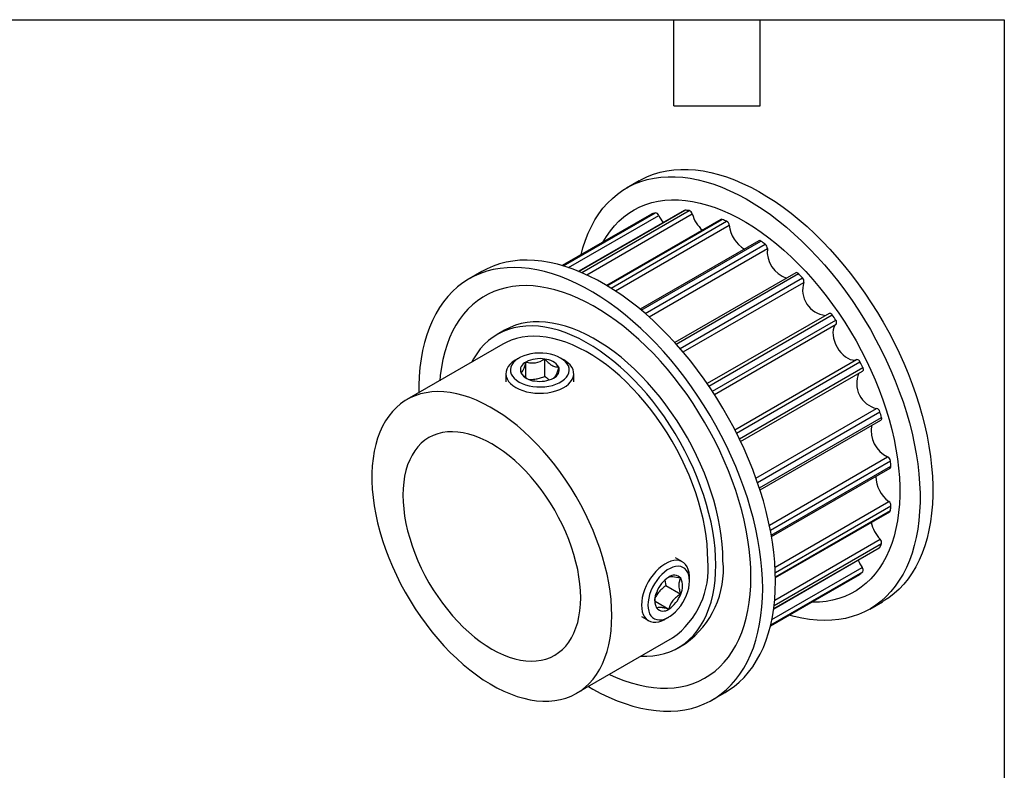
# Model space of a CAD drawing. Header units: millimetres. Extents: x 6 to 273, y 6 to 210.
# Tile 4 of 4: x 186 to 273, y 143 to 210. Entities that reach past the tile are written whole.
import ezdxf

# ---------------------------------------------------------------- set-up
doc = ezdxf.new("R2010")
doc.units = ezdxf.units.MM
doc.layers.add('TEXT', color=140, linetype='Continuous', lineweight=25)

msp = doc.modelspace()

# ---------------------------------------------------------------- linework, layer by layer
for p, q in [((240.7822182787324, 195.3064435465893), (239.650847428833, 194.6533170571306)), ((241.8738806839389, 192.3604211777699), (233.9795482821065, 187.8031200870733)), ((233.9822183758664, 187.8023391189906), (241.8922278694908, 192.3686904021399)), ((234.0777393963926, 187.774011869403), (242.2031107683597, 192.4646889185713)), ((244.7618668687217, 192.6857470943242), (235.4249494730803, 187.2956594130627)), ((235.4496831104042, 187.2855270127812), (244.8277529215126, 192.6993714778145)), ((235.6951201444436, 187.1823889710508), (245.1897837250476, 192.6635415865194)), ((236.1429527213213, 186.9821375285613), (245.4660376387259, 192.364239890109)), ((241.8738806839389, 192.3604211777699), (241.8922278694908, 192.3686904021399)), ((234.5205791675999, 187.6328928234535), (242.5012904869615, 192.240059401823)), ((247.9980353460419, 191.8790320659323), (237.8987266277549, 186.0488252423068)), ((237.9568339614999, 186.0139275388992), (248.1171916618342, 191.8793771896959)), ((238.2834586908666, 185.8129871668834), (248.5056985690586, 191.7141606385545)), ((238.6846397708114, 185.5550547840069), (248.7412004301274, 191.3605836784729)), ((251.3618465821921, 189.9952523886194), (240.8646799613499, 183.9353670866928)), ((240.9578473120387, 183.8577351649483), (251.5363742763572, 189.9645887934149)), ((241.3130889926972, 183.5551875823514), (251.9248811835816, 189.6812448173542)), ((241.6471376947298, 183.2611115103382), (252.1035819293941, 189.2974882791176)), ((226.8721573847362, 187.2763363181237), (225.7407865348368, 186.623209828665)), ((254.6240624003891, 187.1627845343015), (243.9287076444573, 180.9884876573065)), ((244.0525912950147, 180.8509631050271), (254.8522891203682, 187.0854959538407)), ((244.3979864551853, 180.4591975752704), (255.2143199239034, 186.7033339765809)), ((244.6567423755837, 180.1574495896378), (255.3240413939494, 186.3155502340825)), ((257.5623681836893, 183.5746565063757), (246.7954220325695, 177.3590307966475)), ((246.9405729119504, 177.1467979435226), (257.838962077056, 183.4383040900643)), ((247.2463774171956, 176.6889299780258), (258.149844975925, 182.9833678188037)), ((228.8695004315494, 182.0786969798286), (228.2331043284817, 181.7113133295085)), ((247.4282877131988, 176.409357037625), (258.1831098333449, 182.6179836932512)), ((228.7330636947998, 180.8452644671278), (220.2477823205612, 175.9468157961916)), ((230.1510371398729, 179.6229790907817), (229.868148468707, 179.4596178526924)), ((232.4381012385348, 178.0039562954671), (232.438101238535, 179.5276421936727)), ((234.1114785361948, 179.4596178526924), (233.828589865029, 179.6229790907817)), ((249.2382265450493, 173.2743988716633), (259.9930712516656, 179.4830385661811)), ((230.7650686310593, 177.8740954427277), (230.7650686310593, 179.2688511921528)), ((249.3893644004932, 172.9771113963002), (260.2928563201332, 179.2715633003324)), ((249.6329851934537, 172.4833319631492), (260.5314051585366, 178.7748558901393)), ((249.7442260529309, 172.2514675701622), (260.511184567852, 178.4671004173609)), ((228.9898135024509, 178.2352047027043), (228.9898135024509, 177.5303196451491)), ((234.9898135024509, 177.5303196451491), (234.9898135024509, 178.2352047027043)), ((251.0983950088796, 168.9999757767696), (261.7657824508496, 175.1581274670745)), ((251.2303232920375, 168.6250438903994), (262.0467430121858, 174.8692300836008)), ((251.3969087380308, 168.1300139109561), (262.1967010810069, 174.3646013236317)), ((251.4540782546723, 167.9539244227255), (262.1495121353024, 174.1282669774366)), ((252.2814846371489, 164.8414672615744), (262.7381086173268, 170.8779477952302)), ((252.369131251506, 164.4051583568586), (262.9810976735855, 170.5313161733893)), ((252.4535313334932, 163.9461939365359), (263.0322455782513, 170.053155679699)), ((252.4741849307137, 163.8266565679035), (262.9715255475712, 169.8866423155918)), ((252.7868957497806, 161.1284667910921), (262.8437873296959, 166.9341867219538)), ((252.80968137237, 160.6520825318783), (263.0322455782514, 166.5534432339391)), ((252.8203917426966, 160.2686861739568), (262.9810976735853, 166.1343368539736)), ((252.8215611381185, 160.2008852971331), (262.9212059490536, 166.0312861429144)), ((252.6644215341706, 157.4344753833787), (262.0019825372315, 162.8249346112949)), ((252.6680164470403, 157.4609822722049), (262.0467430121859, 162.8752058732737)), ((252.701427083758, 157.7251917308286), (262.196701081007, 163.2066967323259)), ((252.7519235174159, 158.2131515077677), (262.0756167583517, 163.5956050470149)), ((244.6001069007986, 161.5895475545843), (243.989674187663, 161.9419428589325)), ((252.5041388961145, 156.4819221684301), (260.4859464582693, 161.0897215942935)), ((245.2215491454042, 159.8894498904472), (245.2215491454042, 160.2160131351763)), ((252.3809788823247, 155.9281086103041), (260.2764988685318, 160.4860952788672)), ((252.3816395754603, 155.9308189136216), (260.2928563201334, 160.4978671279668)), ((252.4049010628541, 156.0278209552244), (260.5314051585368, 160.7191519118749)), ((260.2928563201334, 160.4978671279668), (260.2764988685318, 160.4860952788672)), ((243.0499954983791, 159.985735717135), (243.1242524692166, 159.4949994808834)), ((243.1242524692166, 159.4949994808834), (244.4437316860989, 158.7332803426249)), ((252.3808665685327, 155.9276481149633), (258.1681921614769, 159.2686000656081)), ((258.1751886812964, 159.273034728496), (258.1681921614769, 159.2686000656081)), ((242.1739209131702, 158.1118569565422), (243.3830715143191, 157.4138291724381)), ((261.1491001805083, 157.4132159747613), (262.2804710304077, 158.06634246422)), ((240.9899179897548, 156.7456496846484), (241.6003507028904, 156.3932543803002)), ((243.1005735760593, 156.5419775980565), (243.3833703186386, 156.7052857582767)), ((235.2465633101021, 149.9653499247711), (243.7318446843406, 154.8637985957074)), ((244.2318040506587, 153.9977497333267), (244.8682001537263, 154.3651333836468)), ((247.2390392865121, 149.3831087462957), (248.3704101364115, 150.0362352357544))]:
    msp.add_line(p, q)
at = {"flags": 128}
for points in [[(240.7822182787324, 195.3064435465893), (240.9734658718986, 195.4129884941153), (241.501821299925, 195.6696353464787), (242.0525565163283, 195.883923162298), (242.6244426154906, 196.0553737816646), (243.2162034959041, 196.1836046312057), (243.8265187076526, 196.2683295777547), (244.4540263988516, 196.3093595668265), (245.0973263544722, 196.3066030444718), (245.7549831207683, 196.2600661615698), (246.4255292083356, 196.1698527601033), (247.1074683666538, 196.0361641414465), (247.799278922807, 195.8592986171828), (248.4994171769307, 195.6396508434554), (249.2063208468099, 195.3777109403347), (249.9184125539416, 195.0740633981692), (250.6341033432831, 194.7293857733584), (251.3517962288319, 194.3444471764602), (252.069889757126, 193.9201065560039), (252.7867815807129, 193.4573107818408), (253.5008720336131, 192.9570925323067), (254.2105677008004, 192.4205679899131), (254.9142849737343, 191.8489343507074), (255.6104535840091, 191.2434671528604), (256.2975201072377, 190.6055174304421), (256.973951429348, 189.9365086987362), (257.6382381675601, 189.2379337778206), (258.2888980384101, 188.5113514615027), (258.924479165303, 187.7583830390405), (259.543563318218, 186.9807086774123), (260.144769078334, 186.1800636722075), (260.7267549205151, 185.358234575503), (261.2882222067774, 184.5170552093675), (261.8279180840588, 183.6584025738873), (262.3446382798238, 182.784192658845), (262.8372297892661, 181.8963761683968), (263.3045934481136, 180.9969341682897), (263.7456863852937, 180.0878736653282), (264.159524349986, 179.1712231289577), (264.5451839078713, 178.2490279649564), (264.9018045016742, 177.3233459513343), (265.2285903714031, 176.3962426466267), (265.5248123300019, 175.4697867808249), (265.7898093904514, 174.546045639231), (266.02299024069, 173.6270804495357), (266.2238345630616, 172.7149417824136), (266.3918941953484, 171.8116649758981), (266.5267941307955, 170.9192655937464), (266.628233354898, 170.0397349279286), (266.6959855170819, 169.1750355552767), (266.7298994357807, 168.3270969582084), (266.7298994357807, 167.4978112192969), (266.6959855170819, 166.6890287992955), (266.6282333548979, 165.9025544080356), (266.5267941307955, 165.1401429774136), (266.3918941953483, 164.4034957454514), (266.2238345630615, 163.6942564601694), (266.0229902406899, 163.0140077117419), (265.7898093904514, 162.3642674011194), (265.5248123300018, 161.7464853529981), (265.228590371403, 161.1620400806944), (264.9018045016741, 160.6122357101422), (264.5451839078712, 160.0982990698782), (264.1595243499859, 159.6213769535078), (263.7456863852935, 159.1825335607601), (263.3045934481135, 158.7827481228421), (262.837229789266, 158.4229127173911), (262.3446382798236, 158.1038302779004), (262.2804710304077, 158.06634246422)], [(235.6402786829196, 188.7614436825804), (235.8038342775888, 189.3692476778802), (236.0209074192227, 190.0344277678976), (236.2700658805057, 190.6683657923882), (236.5507536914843, 191.2696471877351), (236.8623445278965, 191.8369302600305), (237.2041431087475, 192.3689491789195), (237.5753867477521, 192.8645168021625), (237.9752470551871, 193.3225273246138), (238.402831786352, 193.7419587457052), (238.8571868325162, 194.121875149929), (239.3372983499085, 194.4614287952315), (239.8420950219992, 194.7598620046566), (240.3704504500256, 195.01650885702), (240.9211856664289, 195.2307966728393), (241.4930717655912, 195.4022472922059), (242.0848326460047, 195.530478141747), (242.6951478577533, 195.615203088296), (243.3226555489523, 195.6562330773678), (243.9659555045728, 195.6534765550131), (244.6236122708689, 195.6069396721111), (245.2941583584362, 195.5167262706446), (245.9760975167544, 195.3830376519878), (246.6679080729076, 195.2061721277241), (247.3680463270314, 194.9865243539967), (248.0749499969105, 194.724584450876), (248.7870417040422, 194.4209369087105), (249.5027324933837, 194.0762592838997), (250.2204253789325, 193.6913206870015), (250.9385189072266, 193.2669800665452), (251.6554107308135, 192.8041842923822), (252.3695011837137, 192.3039660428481), (253.0791968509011, 191.7674415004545), (253.7829141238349, 191.1958078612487), (254.4790827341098, 190.5903406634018), (255.1661492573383, 189.9523909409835), (255.8425805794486, 189.2833822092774), (256.5068673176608, 188.5848072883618), (257.1575271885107, 187.858224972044), (257.7931083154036, 187.1052565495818), (258.4121924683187, 186.3275821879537), (259.0133982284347, 185.5269371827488), (259.5953840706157, 184.7051080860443), (260.156851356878, 183.8639287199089), (260.6965472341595, 183.0052760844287), (261.2132674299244, 182.1310661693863), (261.7058589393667, 181.2432496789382), (262.1732225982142, 180.343807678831), (262.6143155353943, 179.4347471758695), (263.0281535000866, 178.518096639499), (263.4138130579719, 177.5959014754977), (263.7704336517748, 176.6702194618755), (264.0972195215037, 175.7431161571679), (264.3934414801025, 174.8166602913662), (264.658438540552, 173.8929191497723), (264.8916193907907, 172.973953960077), (265.0924637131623, 172.0618152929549), (265.260523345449, 171.1585384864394), (265.3954232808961, 170.2661391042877), (265.4968625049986, 169.3866084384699), (265.5646146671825, 168.5219090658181), (265.5985285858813, 167.6739704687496), (265.5985285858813, 166.8446847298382), (265.5646146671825, 166.0359023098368), (265.4968625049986, 165.2494279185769), (265.3954232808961, 164.4870164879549), (265.2605233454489, 163.7503692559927), (265.0924637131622, 163.0411299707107), (264.8916193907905, 162.3608812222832), (264.658438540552, 161.7111409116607), (264.3934414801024, 161.0933588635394), (264.0972195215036, 160.5089135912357), (263.7704336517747, 159.9591092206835), (263.4138130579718, 159.4451725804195), (263.0281535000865, 158.9682504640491), (262.6143155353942, 158.5294070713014), (262.1732225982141, 158.1296216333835), (261.7058589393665, 157.7697862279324), (261.2132674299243, 157.4507037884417), (260.6965472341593, 157.1730863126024), (260.1568513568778, 156.9375532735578), (259.5953840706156, 156.7446302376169), (259.0133982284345, 156.5947476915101), (258.4121924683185, 156.4882400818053), (257.7931083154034, 156.4253450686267), (257.1575271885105, 156.4062029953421), (256.5068673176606, 156.4308565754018), (255.8425805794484, 156.4992507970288), (255.1661492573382, 156.6112330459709), (254.4790827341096, 156.766553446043), (254.0417092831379, 156.8864322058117)], [(237.5954200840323, 189.8901227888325), (237.8858063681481, 190.3800858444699), (238.2244207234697, 190.8683681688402), (238.5919033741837, 191.3198111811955), (238.9873550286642, 191.7333101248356), (239.4098079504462, 192.1078530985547), (239.858228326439, 192.4425235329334), (240.3315187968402, 192.7365024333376), (240.8285211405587, 192.9890703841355), (241.3480191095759, 193.1996093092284), (241.8887414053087, 193.3676039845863), (242.4493647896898, 193.4926432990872), (243.0285173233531, 193.5744212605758), (243.6247817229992, 193.6127377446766), (244.2366988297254, 193.6074989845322), (244.8627711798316, 193.5587178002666), (245.5014666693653, 193.466513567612), (246.1512223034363, 193.3311119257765), (246.8104480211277, 193.1528442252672), (247.4775305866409, 192.9321467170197), (248.1508375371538, 192.6695594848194), (248.8287211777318, 192.3657251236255), (249.5095226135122, 192.021387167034), (250.1915758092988, 191.6373882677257), (250.8732116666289, 191.2146681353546), (251.5527621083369, 190.7542612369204), (252.2285641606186, 190.2572942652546), (252.898964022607, 189.7249833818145), (253.5623211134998, 189.1586312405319), (254.2170120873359, 188.5596238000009), (254.8614348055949, 187.9294269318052), (255.4940122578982, 187.2695828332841), (256.1131964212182, 186.581706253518), (256.7174720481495, 185.8674805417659), (257.3053603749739, 185.1286535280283), (257.875422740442, 184.3670332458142), (258.4262641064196, 183.58448350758), (258.9565364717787, 182.7829193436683), (259.4649421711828, 181.9643023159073), (259.9502370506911, 181.1306357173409), (260.4112335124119, 180.2839596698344), (260.8468034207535, 179.426346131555), (261.2558808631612, 178.5598938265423), (261.6374647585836, 177.6867231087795), (261.990621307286, 176.8089707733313), (262.3144862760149, 175.9287848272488), (262.6082671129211, 175.0483192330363), (262.8712448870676, 174.1697286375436), (263.1027760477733, 173.2951630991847), (263.3022939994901, 172.4267628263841), (263.4693104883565, 171.5666529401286), (263.6034167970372, 170.7169382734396), (263.7042847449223, 169.8796982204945), (263.7716674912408, 169.0569816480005), (263.805400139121, 168.2508018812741), (263.805400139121, 167.4631317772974), (263.7716674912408, 166.6958988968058), (263.7042847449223, 165.9509807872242), (263.6034167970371, 165.2302003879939), (263.4693104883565, 164.5353215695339), (263.3022939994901, 163.8680448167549), (263.1027760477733, 163.2300030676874), (262.8712448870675, 162.6227577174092), (262.6082671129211, 162.0477947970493), (262.3144862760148, 161.5065213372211), (261.9906213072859, 161.000261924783), (261.6374647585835, 160.5302554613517), (261.2558808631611, 160.097652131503), (260.8468034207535, 159.703510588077), (260.4112335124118, 159.3487953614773), (259.950237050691, 159.0343744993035), (259.4649421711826, 158.7610174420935), (258.9565364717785, 158.529393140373), (258.4262641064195, 158.3400684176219), (257.8754227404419, 158.1935065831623), (257.3053603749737, 158.0900662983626), (256.7174720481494, 158.0300006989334), (256.113196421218, 158.0134567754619), (255.9970559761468, 158.0152298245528)], [(244.7618668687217, 192.6857470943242), (244.7911384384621, 192.6970516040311), (244.8277529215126, 192.6993714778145)], [(252.8240795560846, 159.8798985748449), (252.8071178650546, 160.7187447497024), (252.7562706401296, 161.5753026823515), (252.6716513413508, 162.4476610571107), (252.5534487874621, 163.3338733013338), (252.4019267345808, 164.2319619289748), (252.2174232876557, 165.1399229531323), (252.0003501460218, 166.0557303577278), (251.7511916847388, 166.9773406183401), (251.4705038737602, 167.9026972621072), (251.1589130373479, 168.8297354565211), (250.817114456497, 169.7563866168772), (250.4458708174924, 170.6805830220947), (250.0460105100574, 171.600262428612), (249.6184257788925, 172.5133726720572), (249.1640707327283, 173.4178762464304), (248.6839592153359, 174.3117548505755), (248.1791625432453, 175.1930138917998), (247.6508071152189, 176.0596869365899), (247.1000718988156, 176.909840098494), (246.5281857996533, 177.7415763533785), (245.9364249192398, 178.5530397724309), (245.3261097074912, 179.3424196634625), (244.6986020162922, 180.107954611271), (244.0553020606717, 180.8479364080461), (243.3976452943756, 181.5607138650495), (242.7270992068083, 182.2446964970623), (242.0451600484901, 182.8983580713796), (241.3533494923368, 183.5202400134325), (240.6532112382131, 184.1089546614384), (239.946307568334, 184.6631883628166), (239.2342158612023, 185.1817044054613), (238.5185250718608, 185.6633457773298), (237.800832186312, 186.1070377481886), (237.0827386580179, 186.5117902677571), (236.365846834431, 186.8767001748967), (235.6517563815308, 187.2009532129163), (234.9420607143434, 187.483825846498), (234.2383434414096, 187.7246868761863), (233.5421748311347, 187.9229988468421), (232.8551083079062, 188.0783192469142), (232.1786769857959, 188.1903014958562), (231.5143902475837, 188.2586957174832), (230.8637303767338, 188.2833492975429), (230.2281492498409, 188.2642072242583), (229.6090650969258, 188.2013122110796), (229.0078593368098, 188.0948046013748), (228.4258734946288, 187.9449220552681), (227.8644062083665, 187.7519990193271), (227.3247103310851, 187.5164659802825), (226.8721573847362, 187.2763363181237)], [(251.6927087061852, 159.2267720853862), (251.6757470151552, 160.0656182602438), (251.6248997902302, 160.9221761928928), (251.5402804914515, 161.794534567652), (251.4220779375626, 162.6807468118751), (251.2705558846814, 163.5788354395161), (251.0860524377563, 164.4867964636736), (250.8689792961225, 165.4026038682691), (250.6198208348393, 166.3242141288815), (250.3391330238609, 167.2495707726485), (250.0275421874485, 168.1766089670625), (249.6857436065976, 169.1032601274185), (249.314499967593, 170.0274565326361), (248.9146396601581, 170.9471359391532), (248.4870549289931, 171.8602461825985), (248.0326998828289, 172.7647497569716), (247.5525883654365, 173.6586283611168), (247.0477916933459, 174.5398874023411), (246.5194362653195, 175.4065604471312), (245.9687010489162, 176.2567136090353), (245.3968149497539, 177.0884498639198), (244.8050540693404, 177.8999132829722), (244.1947388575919, 178.6892931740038), (243.5672311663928, 179.4548281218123), (242.9239312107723, 180.1948099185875), (242.2662744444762, 180.9075873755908), (241.5957283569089, 181.5915700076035), (240.9137891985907, 182.2452315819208), (240.2219786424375, 182.8671135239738), (239.5218403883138, 183.4558281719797), (238.8149367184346, 184.0100618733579), (238.1028450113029, 184.5285779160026), (237.3871542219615, 185.0102192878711), (236.6694613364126, 185.4539112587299), (235.9513678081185, 185.8586637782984), (235.2344759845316, 186.223573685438), (234.5203855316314, 186.5478267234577), (233.8106898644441, 186.8306993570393), (233.1069725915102, 187.0715603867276), (232.4108039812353, 187.2698723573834), (231.7237374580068, 187.4251927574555), (231.0473061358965, 187.5371750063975), (230.3830193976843, 187.6055692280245), (229.7323595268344, 187.6302228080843), (229.0967783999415, 187.6110807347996), (228.4776942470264, 187.548185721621), (227.8764884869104, 187.4416781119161), (227.2945026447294, 187.2917955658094), (226.7330353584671, 187.0988725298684), (226.1933394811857, 186.8633394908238), (225.6766192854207, 186.5857220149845), (225.1840277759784, 186.2666395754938), (224.7166641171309, 185.9068041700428), (224.2755711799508, 185.5070187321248), (223.8617332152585, 185.0681753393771), (223.4760736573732, 184.5912532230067), (223.1194530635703, 184.0773165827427), (222.7926671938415, 183.5275122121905), (222.4964452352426, 182.9430669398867), (222.231448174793, 182.3252848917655), (221.9982673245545, 181.6755445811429), (221.7974230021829, 180.9952958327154), (221.6293633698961, 180.2860565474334), (221.494463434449, 179.5494093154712), (221.3930242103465, 178.7869978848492), (221.3252720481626, 178.0005234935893), (221.2913581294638, 177.1917410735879), (221.2884356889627, 176.5475721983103)], [(250.6574325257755, 160.2619360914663), (250.6405610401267, 161.0591049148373), (250.5899878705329, 161.8738023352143), (250.5058367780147, 162.7040346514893), (250.3883136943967, 163.5477701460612), (250.2377062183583, 164.4029440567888), (250.0543829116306, 165.2674636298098), (249.8387923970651, 166.1392132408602), (249.5914622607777, 167.0160595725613), (249.3129977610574, 167.8958568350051), (249.0040803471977, 168.7764520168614), (248.665465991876, 169.6556901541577), (248.297983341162, 170.5314196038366), (247.9025316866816, 171.4014973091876), (247.4800787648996, 172.2637940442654), (247.0316583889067, 173.116199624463), (246.5583679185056, 173.9566280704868), (246.0613655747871, 174.7830227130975), (245.5418676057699, 175.5933612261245), (245.001145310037, 176.3856605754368), (244.440521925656, 177.1579818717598), (243.8613693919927, 177.9084351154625), (243.2651049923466, 178.6351838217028), (242.6531878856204, 179.3364495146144), (242.0271155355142, 180.0105160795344), (241.3884200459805, 180.6557339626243), (240.7386644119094, 181.270524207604), (240.079438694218, 181.8533823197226), (239.4123561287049, 182.4028819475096), (238.7390491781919, 182.9176783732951), (238.061165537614, 183.3965118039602), (237.3803641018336, 183.8382104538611), (236.6983109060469, 184.2416934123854), (236.0166750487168, 184.6059732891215), (235.3371246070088, 184.9301586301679), (234.6613225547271, 185.213456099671), (233.9909226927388, 185.4551724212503), (233.3275656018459, 185.6547160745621), (232.6728746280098, 185.811598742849), (232.0284519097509, 185.9254365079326), (231.3958744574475, 185.9959507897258), (230.7766902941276, 186.0229690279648), (230.1724146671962, 186.0064251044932), (229.5845263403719, 185.946359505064), (229.0144639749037, 185.8429192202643), (228.4636226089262, 185.6963573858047), (227.933350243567, 185.5070326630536), (227.424944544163, 185.2754083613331), (226.9396496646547, 185.002051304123), (226.4786532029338, 184.6876304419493), (226.0430832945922, 184.3329152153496), (225.6340058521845, 183.9387736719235), (225.2524219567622, 183.5061703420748), (224.8992654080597, 183.0361638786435), (224.5754004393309, 182.5299044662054), (224.2816196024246, 181.9886310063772), (224.0186418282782, 181.4136680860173), (223.7871106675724, 180.806422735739), (223.5875927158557, 180.1683809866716), (223.4205762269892, 179.5011042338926), (223.2864699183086, 178.8062254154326), (223.1856019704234, 178.0854450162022), (223.1389856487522, 177.6158719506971)], [(248.1825587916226, 161.690650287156), (248.1656765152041, 162.413846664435), (248.1150800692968, 163.1543766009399), (248.0309204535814, 163.9100300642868), (247.9134488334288, 164.678551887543), (247.763015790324, 165.4576484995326), (247.5800702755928, 166.2449947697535), (247.3651582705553, 167.0382409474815), (247.1189211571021, 167.8350196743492), (246.8420938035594, 168.6329530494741), (246.535502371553, 169.4296597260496), (246.2000618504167, 170.2227620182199), (245.8367733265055, 171.0098929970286), (245.4467209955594, 171.7887035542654), (245.0310689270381, 172.5568694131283), (244.5910575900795, 173.3120980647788), (244.1280001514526, 174.0521356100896), (243.6432785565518, 174.7747734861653), (243.1383394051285, 175.4778550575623), (242.614689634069, 176.1592820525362), (242.0738920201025, 176.8170208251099), (241.5175605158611, 177.4491084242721), (240.9473554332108, 178.0536584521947), (240.3649784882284, 178.6288666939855), (239.7721677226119, 179.1730165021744), (239.1706923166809, 179.6844839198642), (238.5623473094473, 180.1617425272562), (237.9489482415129, 180.603367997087), (237.3323257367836, 181.0080423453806), (236.7143200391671, 181.3745578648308), (236.0967755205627, 181.7018207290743), (235.4815351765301, 181.9888542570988), (234.8704351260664, 182.2348018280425), (234.2652991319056, 182.4389294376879), (233.6679331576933, 182.6006278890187), (233.0801199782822, 182.7194146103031), (232.5036138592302, 182.7949350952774), (231.9401353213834, 182.8269639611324), (231.391366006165, 182.8154056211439), (230.8589436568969, 182.7602945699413), (230.3444572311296, 182.6617952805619), (229.8494421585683, 182.5202017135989), (229.3753757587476, 182.335936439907), (228.9236728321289, 182.1095493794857), (228.8695004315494, 182.0786969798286)], [(257.5623681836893, 183.5746565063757), (257.5686282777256, 183.5779806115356), (257.6020739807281, 183.5877635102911), (257.6398163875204, 183.5869130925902), (257.6803850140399, 183.5754624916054), (257.7221992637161, 183.5538578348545), (257.7636300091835, 183.5229408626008), (257.8030630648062, 183.4839161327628), (257.838962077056, 183.4383040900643)], [(247.5461626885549, 161.3232666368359), (247.5292804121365, 162.0464630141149), (247.4786839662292, 162.7869929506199), (247.3945243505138, 163.5426464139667), (247.2770527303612, 164.3111682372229), (247.1266196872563, 165.0902648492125), (246.9436741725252, 165.8776111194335), (246.7287621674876, 166.6708572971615), (246.4825250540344, 167.4676360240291), (246.2056977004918, 168.265569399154), (245.8991062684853, 169.0622760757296), (245.5636657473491, 169.8553783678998), (245.2003772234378, 170.6425093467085), (244.8103248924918, 171.4213199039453), (244.3946728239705, 172.1894857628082), (243.9546614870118, 172.9447144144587), (243.4916040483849, 173.6847519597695), (243.0068824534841, 174.4073898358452), (242.5019433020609, 175.1104714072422), (241.9782935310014, 175.7918984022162), (241.4374959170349, 176.4496371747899), (240.8811644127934, 177.081724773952), (240.3109593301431, 177.6862748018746), (239.7285823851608, 178.2614830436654), (239.1357716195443, 178.8056328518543), (238.5342962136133, 179.3171002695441), (237.9259512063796, 179.7943588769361), (237.3125521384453, 180.2359843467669), (236.6959296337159, 180.6406586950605), (236.0779239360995, 181.0071742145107), (235.4603794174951, 181.3344370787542), (234.8451390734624, 181.6214706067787), (234.2340390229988, 181.8674181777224), (233.6289030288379, 182.0715457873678), (233.0315370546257, 182.2332442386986), (232.4437238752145, 182.352030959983), (231.8672177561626, 182.4275514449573), (231.3037392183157, 182.4595803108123), (230.7549699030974, 182.4480219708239), (230.2225475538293, 182.3929109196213), (229.7080611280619, 182.2944116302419), (229.2130460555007, 182.1528180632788), (228.73897965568, 181.9685527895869), (228.2872767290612, 181.7421657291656), (227.8592853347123, 181.4743325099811), (227.4562827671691, 181.1658524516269), (227.0794717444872, 180.8176461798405), (226.7299768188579, 180.430752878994), (226.4088410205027, 180.0063271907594), (226.1170227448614, 179.5456357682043), (225.9489552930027, 179.2380328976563)], [(258.1831098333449, 182.6179836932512), (258.065090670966, 182.486433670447), (257.9766700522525, 182.3183420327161), (257.9201879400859, 182.1181571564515), (257.8971390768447, 181.8911767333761), (257.9081334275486, 181.6434075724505), (257.952880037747, 181.3814066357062), (258.030194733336, 181.1121075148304), (258.1380314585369, 180.8426369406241), (258.273536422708, 180.5801261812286), (258.4331236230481, 180.3315223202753), (258.612569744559, 180.103404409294), (258.8071259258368, 179.9018093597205), (259.0116434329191, 179.732072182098), (259.2207099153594, 179.5986848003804), (259.4287926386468, 179.505177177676), (259.630384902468, 179.4540238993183), (259.8201517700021, 179.4465786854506), (259.9930712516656, 179.4830385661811)], [(246.8390559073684, 161.7314706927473), (246.8220678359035, 162.4342152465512), (246.7711580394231, 163.1543227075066), (246.6864895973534, 163.8894863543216), (246.5683337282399, 164.6373512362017), (246.4170689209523, 165.3955217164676), (246.2331797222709, 166.1615691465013), (246.0172551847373, 166.9330396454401), (245.7699869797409, 167.7074619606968), (245.4921671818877, 168.4823553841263), (245.184685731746, 169.2552376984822), (244.8485275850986, 170.0236331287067), (244.4847695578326, 170.7850802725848), (244.0945768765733, 171.537139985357), (243.6791994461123, 172.277403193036), (243.2399678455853, 173.0034986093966), (242.7782890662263, 173.7131003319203), (242.2956420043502, 174.4039352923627), (241.7935727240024, 175.0737905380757), (241.2736895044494, 175.7205203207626), (240.7376576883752, 176.3420529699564), (240.187194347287, 176.936397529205), (239.6240627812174, 177.5016501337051), (239.0500668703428, 178.0360001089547), (238.4670452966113, 178.5377357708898), (237.87686565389, 179.0052499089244), (237.2814184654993, 179.4370449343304), (236.6826111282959, 179.831737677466), (236.0823618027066, 180.1880638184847), (235.4825932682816, 180.5048819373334), (234.8852267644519, 180.7811771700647), (234.2921758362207, 181.0160644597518), (233.7053402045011, 181.2087913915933), (233.1265996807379, 181.358740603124), (232.5578081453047, 181.4654317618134), (232.0007876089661, 181.5285231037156), (231.4573223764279, 181.5478125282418), (230.9291533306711, 181.5232382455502), (230.4179723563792, 181.4548789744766), (229.9254169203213, 181.342953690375), (229.4530648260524, 181.187820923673), (229.0024291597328, 180.9899776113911), (228.7330636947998, 180.8452644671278)], [(229.868148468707, 179.4596178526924), (229.801591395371, 179.4199369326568), (229.557122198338, 179.2486715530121), (229.3525977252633, 179.0607650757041), (229.1913762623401, 178.8593029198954), (229.0761050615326, 178.6475930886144), (229.0086768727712, 178.4291118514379), (228.9901988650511, 178.2074466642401), (229.0209744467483, 177.9862372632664), (229.1004982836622, 177.7691159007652), (229.2274645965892, 177.5596477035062), (229.3997886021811, 177.3612721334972), (229.6146407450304, 177.1772465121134), (229.8684931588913, 177.0105925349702)], [(230.1513358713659, 177.5004904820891), (230.4187988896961, 177.3658579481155), (230.7155269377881, 177.253503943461), (231.035992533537, 177.1655214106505), (231.3742260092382, 177.1035492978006), (231.7239267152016, 177.0687420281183), (232.0785803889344, 177.0617479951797), (232.4315805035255, 177.0826974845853), (232.7763513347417, 177.1312002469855), (233.1064704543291, 177.2063527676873), (233.4157883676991, 177.3067550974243), (233.6985430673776, 177.4305369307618), (233.949467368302, 177.5753924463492), (234.1638870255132, 177.738623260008), (234.3378078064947, 177.9171886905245), (234.4679898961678, 178.1077624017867), (234.5520082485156, 178.3067943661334), (234.588297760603, 178.5105769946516), (234.576182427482, 178.7153142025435), (234.5158879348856, 178.9171921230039), (234.4085374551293, 179.1124501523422), (234.2561307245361, 179.2974510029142), (234.0615067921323, 179.4687484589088), (233.8282911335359, 179.6231515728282), (233.5608281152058, 179.7577841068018), (233.2641000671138, 179.8701381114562), (232.9436344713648, 179.9581206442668), (232.6054009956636, 180.0200927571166), (232.2557002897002, 180.0549000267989), (231.9010466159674, 180.0618940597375), (231.5480465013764, 180.0409445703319), (231.2032756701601, 179.9924418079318), (230.8731565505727, 179.9172892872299), (230.5638386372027, 179.816886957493), (230.2810839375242, 179.6931051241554), (230.0301596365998, 179.5482496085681), (229.8157399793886, 179.3850187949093), (229.6418191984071, 179.2064533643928), (229.5116371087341, 179.0158796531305), (229.4276187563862, 178.8168476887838), (229.3913292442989, 178.6130650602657), (229.4034445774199, 178.4083278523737), (229.4637390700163, 178.2064499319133), (229.5710895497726, 178.0111919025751), (229.7234962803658, 177.8261910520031), (229.9181202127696, 177.6548935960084), (230.1513358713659, 177.5004904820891)], [(229.8684931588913, 177.0105925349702), (230.1571775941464, 176.8640466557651), (230.4759538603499, 176.740015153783), (230.8195876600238, 176.6405346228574), (231.1824365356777, 176.5672385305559), (231.5585425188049, 176.5213303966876), (231.9417299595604, 176.5035640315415), (232.3257069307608, 176.5142311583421), (232.7041685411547, 176.5531566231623), (233.0709004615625, 176.6197012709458), (233.4198809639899, 176.7127724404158), (233.7453797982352, 176.8308419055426), (234.042052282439, 176.9719709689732), (234.3050270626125, 177.1338422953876), (234.5299861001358, 177.3137979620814), (234.7132355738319, 177.5088831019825), (234.851766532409, 177.7158944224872), (234.9433043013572, 177.931432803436), (234.986345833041, 178.1519591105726), (234.9801843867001, 178.3738523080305), (234.9249211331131, 178.593468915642), (234.821463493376, 178.8072028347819), (234.6715102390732, 179.0115445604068), (234.4775235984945, 179.2031388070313), (234.2426888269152, 179.3788396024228), (234.1114785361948, 179.4596178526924)], [(260.5314051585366, 178.7748558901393), (260.5529576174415, 178.7209590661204), (260.567038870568, 178.6672942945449), (260.5731002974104, 178.6159524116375), (260.5709057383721, 178.5689337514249), (260.5605406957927, 178.5280702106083), (260.542409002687, 178.4949538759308), (260.5172170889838, 178.4708749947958), (260.511184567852, 178.4671004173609)], [(238.3537745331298, 156.833022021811), (238.3367864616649, 157.5357665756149), (238.2858766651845, 158.2558740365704), (238.2012082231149, 158.9910376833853), (238.0830523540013, 159.7389025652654), (237.9317875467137, 160.4970730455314), (237.7478983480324, 161.2631204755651), (237.5319738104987, 162.0345909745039), (237.2847056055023, 162.8090132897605), (237.0068858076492, 163.58390671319), (236.6994043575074, 164.3567890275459), (236.36324621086, 165.1251844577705), (235.999488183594, 165.8866316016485), (235.6092955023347, 166.6386913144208), (235.1939180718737, 167.3789545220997), (234.7546864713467, 168.1050499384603), (234.2930076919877, 168.8146516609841), (233.8103606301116, 169.5054866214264), (233.3082913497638, 170.1753418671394), (232.7884081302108, 170.8220716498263), (232.2523763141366, 171.4436042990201), (231.7019129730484, 172.0379488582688), (231.1387814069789, 172.6032014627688), (230.5647854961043, 173.1375514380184), (229.9817639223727, 173.6392870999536), (229.3915842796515, 174.1068012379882), (228.7961370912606, 174.5385962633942), (228.1973297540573, 174.9332890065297), (227.597080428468, 175.2896151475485), (226.997311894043, 175.6064332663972), (226.3999453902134, 175.8827284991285), (225.8068944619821, 176.1176157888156), (225.2200588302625, 176.310342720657), (224.6413183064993, 176.4602919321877), (224.0725267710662, 176.5669830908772), (223.5155062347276, 176.6300744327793), (222.9720410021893, 176.6493638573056), (222.4438719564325, 176.6247895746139), (221.9326909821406, 176.5564303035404), (221.4401355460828, 176.4445050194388), (220.9677834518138, 176.2893722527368), (220.5171477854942, 176.0915289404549), (220.0896720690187, 175.8516088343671), (219.6867256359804, 175.5703804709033), (219.3095992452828, 175.248744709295), (218.9595009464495, 174.8877318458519), (218.6375522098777, 174.4884983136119), (218.3447843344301, 174.0523229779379), (218.0821351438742, 173.5806030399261), (217.8504459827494, 173.0748495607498), (217.6504590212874, 172.5366826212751), (217.4828148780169, 171.9678261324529), (217.3480505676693, 171.3701023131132), (217.2465977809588, 170.7454258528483), (217.1787815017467, 170.0957977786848), (217.1448189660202, 169.423299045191), (217.1448189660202, 168.7300838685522), (217.1787815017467, 168.0183728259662), (217.2465977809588, 167.2904457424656), (217.3480505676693, 166.5486343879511), (217.4828148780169, 165.7953150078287), (217.6504590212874, 165.0329007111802), (217.8504459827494, 164.2638337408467), (218.0821351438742, 163.490577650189), (218.3447843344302, 162.7156094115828), (218.6375522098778, 161.9414114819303), (218.9595009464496, 161.1704638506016), (219.3095992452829, 160.4052360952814), (219.6867256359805, 159.6481794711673), (220.0896720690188, 158.9017190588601), (220.5171477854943, 158.1682459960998), (220.9677834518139, 157.4501098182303), (221.4401355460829, 156.7496109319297), (221.9326909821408, 156.0689932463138), (222.4438719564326, 155.410436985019), (222.9720410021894, 154.7760517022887), (223.5155062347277, 154.1678695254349), (224.0725267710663, 153.5878386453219), (224.6413183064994, 153.0378170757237), (225.2200588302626, 152.5195667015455), (225.8068944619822, 152.0347476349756), (226.3999453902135, 151.5849128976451), (226.9973118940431, 151.1715034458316), (227.5970804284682, 150.7958435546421), (228.1973297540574, 150.4591365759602), (228.7961370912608, 150.1624610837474), (229.3915842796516, 149.9067674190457), (229.9817639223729, 149.6928746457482), (230.5647854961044, 149.5214679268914), (231.138781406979, 149.3930963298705), (231.7019129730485, 149.3081710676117), (232.2523763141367, 149.2669641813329), (232.7884081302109, 149.2696076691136), (233.3082913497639, 149.3160930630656), (233.8103606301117, 149.4062714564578), (234.2930076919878, 149.5398539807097), (234.7546864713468, 149.7164127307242), (235.1939180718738, 149.935382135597), (235.6092955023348, 150.1960607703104), (235.999488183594, 150.4976136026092), (236.36324621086, 150.839074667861), (236.6994043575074, 151.2193501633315), (237.0068858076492, 151.6372219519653), (237.2847056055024, 152.0913514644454), (237.5319738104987, 152.5802839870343), (237.7478983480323, 153.1024533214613), (237.9317875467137, 153.656186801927), (238.0830523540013, 154.2397106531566), (238.2012082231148, 154.8511556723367), (238.2858766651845, 155.4885632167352), (238.3367864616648, 156.1498914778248), (238.3537745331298, 156.833022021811)], [(235.6048969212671, 158.4199152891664), (235.5880729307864, 159.0230831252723), (235.5376730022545, 159.6430926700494), (235.4539129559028, 160.2772889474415), (235.3371514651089, 160.9229562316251), (235.1878885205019, 161.5773296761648), (235.006763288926, 162.2376071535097), (234.7945513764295, 162.9009612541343), (234.5521615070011, 163.5645513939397), (234.2806316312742, 164.225535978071), (233.9811244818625, 164.8810845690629), (233.6549225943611, 165.5283900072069), (233.3034228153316, 166.1646804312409), (232.9281303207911, 166.787231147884), (232.5306521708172, 167.3933762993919), (232.1126904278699, 167.9805202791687), (231.6760348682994, 168.546148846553), (231.2225553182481, 169.0878398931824), (230.7541936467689, 169.6032738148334), (230.2729554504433, 170.0902434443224), (229.7809014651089, 170.5466635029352), (229.2801387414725, 170.9705795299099), (228.7728116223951, 171.3601762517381), (228.2610925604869, 171.7137853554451), (227.7471728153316, 172.0298926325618), (227.2332530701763, 172.3071444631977), (226.7215340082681, 172.5443536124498), (226.2142068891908, 172.7405043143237), (225.7134441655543, 172.8947566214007), (225.2213901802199, 173.0064500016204), (224.7401519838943, 173.0751061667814), (224.2717903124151, 173.100431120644), (223.8183107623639, 173.0823164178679), (223.3816552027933, 173.0208396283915), (222.963693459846, 172.9162640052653), (222.5662153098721, 172.7690373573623), (222.1909228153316, 172.5797901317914), (221.8394230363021, 172.3493327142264), (221.5132211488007, 172.0786519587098), (221.2137139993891, 171.7689069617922), (220.9421841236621, 171.4214240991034), (220.6997942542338, 171.037691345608), (220.4875823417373, 170.6193519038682), (220.3064571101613, 170.1681971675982), (220.1571941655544, 169.6861590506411), (220.0404326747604, 169.1753017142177), (219.9566726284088, 168.6378127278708), (219.9062726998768, 168.0759937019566), (219.8894487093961, 167.4922504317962), (219.9062726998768, 166.8890825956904), (219.9566726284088, 166.2690730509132), (220.0404326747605, 165.6348767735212), (220.1571941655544, 164.9892094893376), (220.3064571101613, 164.3348360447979), (220.4875823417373, 163.674558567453), (220.6997942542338, 163.0112044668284), (220.9421841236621, 162.347614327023), (221.2137139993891, 161.6866297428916), (221.5132211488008, 161.0310811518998), (221.8394230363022, 160.3837757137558), (222.1909228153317, 159.7474852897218), (222.5662153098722, 159.1249345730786), (222.9636934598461, 158.5187894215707), (223.3816552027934, 157.9316454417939), (223.818310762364, 157.3660168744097), (224.2717903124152, 156.8243258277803), (224.7401519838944, 156.3088919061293), (225.22139018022, 155.8219222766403), (225.7134441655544, 155.3655022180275), (226.2142068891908, 154.9415861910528), (226.7215340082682, 154.5519894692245), (227.2332530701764, 154.1983803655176), (227.7471728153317, 153.882273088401), (228.261092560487, 153.605021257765), (228.7728116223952, 153.3678121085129), (229.2801387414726, 153.1716614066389), (229.780901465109, 153.017409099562), (230.2729554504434, 152.9057157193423), (230.754193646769, 152.8370595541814), (231.2225553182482, 152.8117346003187), (231.6760348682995, 152.8298493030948), (232.11269042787, 152.8913260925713), (232.5306521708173, 152.9959017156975), (232.9281303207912, 153.1431283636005), (233.3034228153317, 153.3323755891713), (233.6549225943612, 153.5628330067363), (233.9811244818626, 153.833513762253), (234.2806316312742, 154.1432587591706), (234.5521615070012, 154.4907416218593), (234.7945513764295, 154.8744743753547), (235.006763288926, 155.2928138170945), (235.187888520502, 155.7439685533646), (235.3371514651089, 156.2260066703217), (235.4539129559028, 156.7368640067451), (235.5376730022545, 157.274352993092), (235.5880729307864, 157.8361720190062), (235.6048969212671, 158.4199152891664)], [(262.0467430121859, 162.8752058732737), (262.0264297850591, 162.844651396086), (262.0019825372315, 162.8249346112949)], [(240.9477362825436, 153.2565670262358), (241.437495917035, 153.2498126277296), (241.9782935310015, 153.2831597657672), (242.501943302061, 153.3599936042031), (243.0068824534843, 153.4800848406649), (243.4916040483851, 153.6430750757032), (243.9546614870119, 153.8484778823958), (244.3946728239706, 154.0956802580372), (244.8103248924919, 154.3839444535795), (245.200377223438, 154.7124101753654), (245.5636657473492, 155.0800971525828), (245.8991062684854, 155.485908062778), (246.2056977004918, 155.9286318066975), (246.4825250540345, 156.4069471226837), (246.7287621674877, 156.9194265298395), (246.9436741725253, 157.4645405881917), (247.1266196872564, 158.0406624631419), (247.2770527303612, 158.6460727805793), (247.3945243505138, 159.2789647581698), (247.4786839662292, 159.937449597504), (247.5292804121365, 160.619562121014), (247.5461626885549, 161.3232666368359)], [(245.2215491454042, 160.2160131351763), (245.2171906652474, 160.3704448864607), (245.1824302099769, 160.6616967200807), (245.1134800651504, 160.9255223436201), (245.0114723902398, 161.1575897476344), (244.8780821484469, 161.3540883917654), (244.7154996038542, 161.5117917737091), (244.5263943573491, 161.6281104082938), (244.3138715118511, 161.7011343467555), (244.0814206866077, 161.7296645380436), (243.832858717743, 161.7132325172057), (243.572266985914, 161.6521080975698), (243.3039244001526, 161.5472949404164), (243.0322371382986, 161.4005140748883), (242.7616662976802, 161.2141756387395), (242.4966546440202, 160.9913393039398), (242.2415536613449, 160.7356640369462), (242.0005521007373, 160.4513480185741), (241.7776072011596, 160.1430597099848), (241.5763797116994, 159.8158611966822), (241.4001737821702, 159.475125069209), (241.2518827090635, 159.1264462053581), (241.1339414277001, 158.7755499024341), (241.0482865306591, 158.42819786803), (240.996324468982, 158.0900936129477), (240.9789084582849, 157.7667887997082)], [(241.5445938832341, 157.7667887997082), (241.561717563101, 157.4875914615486), (241.6127696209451, 157.2333656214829), (241.696799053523, 157.0088470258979), (241.8122405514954, 156.8182180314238), (241.956943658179, 156.6650296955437), (242.1282128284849, 156.5521356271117), (242.322857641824, 156.4816388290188), (242.5372522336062, 156.4548525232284), (242.7674028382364, 156.4722756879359), (243.0090221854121, 156.5335837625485), (243.2576093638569, 156.6376346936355), (243.5085336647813, 156.7824902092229), (243.7571208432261, 156.9654519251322), (243.9987401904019, 157.183111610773), (244.2288907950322, 157.4314146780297), (244.4432853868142, 157.7057357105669), (244.6379302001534, 158.0009646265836), (244.8091993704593, 158.311601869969), (244.9539024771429, 158.6318608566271), (245.0693439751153, 158.9557757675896), (245.1533734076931, 159.2773126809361), (245.2044254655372, 159.5904819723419), (245.2215491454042, 159.8894498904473), (245.2044254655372, 160.1686472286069), (245.1533734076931, 160.4228730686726), (245.0693439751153, 160.6473916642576), (244.9539024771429, 160.8380206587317), (244.8091993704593, 160.9912089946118), (244.6379302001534, 161.1041030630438), (244.4432853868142, 161.1745998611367), (244.2288907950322, 161.201386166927), (243.9987401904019, 161.1839630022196), (243.7571208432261, 161.122654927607), (243.5085336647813, 161.0186039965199), (243.2576093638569, 160.8737484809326), (243.0090221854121, 160.6907867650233), (242.7674028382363, 160.4731270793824), (242.5372522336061, 160.2248240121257), (242.322857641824, 159.9505029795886), (242.1282128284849, 159.6552740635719), (241.956943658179, 159.3446368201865), (241.8122405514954, 159.0243778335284), (241.696799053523, 158.7004629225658), (241.6127696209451, 158.3789260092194), (241.561717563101, 158.0657567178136), (241.5445938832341, 157.7667887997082)], [(238.1377666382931, 151.6344060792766), (238.7390491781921, 151.3668663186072), (239.4123561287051, 151.1042790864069), (240.0794386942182, 150.8835815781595), (240.7386644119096, 150.7053138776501), (241.3884200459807, 150.5699122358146), (242.0271155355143, 150.47770800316), (242.6531878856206, 150.4289268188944), (243.2651049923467, 150.4236880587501), (243.8613693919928, 150.4620045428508), (244.4405219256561, 150.5437825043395), (245.0011453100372, 150.6688218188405), (245.54186760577, 150.8368164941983), (246.0613655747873, 151.0473554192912), (246.5583679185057, 151.2999233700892), (247.0316583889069, 151.5939022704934), (247.4800787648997, 151.9285727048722), (247.9025316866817, 152.3031156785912), (248.2979833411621, 152.7166146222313), (248.6654659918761, 153.1680576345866), (249.0040803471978, 153.6563399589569), (249.3129977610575, 154.1802666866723), (249.5914622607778, 154.7385556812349), (249.8387923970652, 155.3298407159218), (250.0543829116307, 155.9526748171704), (250.2377062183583, 156.6055338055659), (250.3883136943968, 157.2868200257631), (250.5058367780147, 157.9948662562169), (250.5899878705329, 158.7279397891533), (250.6405610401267, 159.4842466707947), (250.6574325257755, 160.2619360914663)], [(248.3704101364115, 150.0362352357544), (248.6839592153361, 150.2281234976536), (249.1640707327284, 150.5676771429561), (249.6184257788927, 150.9475935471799), (250.0460105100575, 151.3670249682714), (250.4458708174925, 151.8250354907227), (250.8171144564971, 152.3206031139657), (251.158913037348, 152.8526220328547), (251.4705038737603, 153.4199051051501), (251.7511916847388, 154.021186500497), (252.0003501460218, 154.6551245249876), (252.2174232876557, 155.3203046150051), (252.4019267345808, 156.0152424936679), (252.5534487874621, 156.7383874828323), (252.6716513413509, 157.4881259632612), (252.7562706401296, 158.2627849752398), (252.8071178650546, 159.0606359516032), (252.8240795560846, 159.8798985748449)], [(236.2872166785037, 150.5661063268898), (236.6694613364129, 150.3451051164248), (237.3871542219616, 149.9601665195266), (238.1028450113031, 149.6154888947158), (238.8149367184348, 149.3118413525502), (239.521840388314, 149.0499014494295), (240.2219786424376, 148.8302536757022), (240.9137891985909, 148.6533881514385), (241.5957283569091, 148.5196995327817), (242.2662744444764, 148.4294861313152), (242.9239312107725, 148.3829492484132), (243.567231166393, 148.3801927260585), (244.194738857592, 148.4212227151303), (244.8050540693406, 148.5059476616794), (245.3968149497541, 148.6341785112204), (245.9687010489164, 148.8056291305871), (246.5194362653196, 149.0199169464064), (247.0477916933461, 149.2765637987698), (247.5525883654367, 149.574997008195), (248.0326998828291, 149.9145506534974), (248.4870549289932, 150.2944670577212), (248.9146396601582, 150.7138984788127), (249.3144999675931, 151.171909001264), (249.6857436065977, 151.667476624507), (250.0275421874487, 152.199495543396), (250.339133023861, 152.7667786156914), (250.6198208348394, 153.3680600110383), (250.8689792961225, 154.0019980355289), (251.0860524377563, 154.6671781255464), (251.2705558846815, 155.3621160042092), (251.4220779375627, 156.0852609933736), (251.5402804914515, 156.8349994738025), (251.6248997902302, 157.6096584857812), (251.6757470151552, 158.4075094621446), (251.6927087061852, 159.2267720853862)], [(240.9789084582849, 157.7667887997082), (240.996324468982, 157.4635920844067), (241.0482865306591, 157.185481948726), (241.1339414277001, 156.9370249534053), (241.2518827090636, 156.7223007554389), (241.4001737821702, 156.5448351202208), (241.5763797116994, 156.4075420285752), (241.7776072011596, 156.3126758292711), (242.0005521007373, 156.2617942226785), (242.2415536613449, 156.2557326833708), (242.4966546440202, 156.294590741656), (242.7616662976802, 156.3777303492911), (243.0322371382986, 156.5037863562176), (243.1005735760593, 156.5419775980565)]]:
    msp.add_lwpolyline(points, dxfattribs=at)
for centre, radius, start, end in [((243.9631852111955, 186.2134569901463), 6.494286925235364, 105.7249058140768, 108.595755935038), ((242.1981506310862, 192.1478837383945), 0.3168440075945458, 16.91293059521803, 89.10300799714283), ((244.1149304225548, 183.649979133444), 9.077423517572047, 83.19968003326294, 85.49609946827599), ((245.0722321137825, 192.2779007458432), 0.4031590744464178, 12.36604688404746, 73.04765257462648), ((248.3385701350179, 193.1717783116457), 2.983883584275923, 195.7019585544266, 228.5485005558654), ((245.328899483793, 193.5448654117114), 3.114143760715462, 204.7710595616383, 218.501877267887), ((248.0579508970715, 191.7627173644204), 0.130839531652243, 63.07818621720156, 117.2537152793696), ((242.7607216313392, 178.7442363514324), 14.18533383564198, 66.10924069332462, 67.81451610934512), ((248.2886708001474, 191.3143909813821), 0.4548811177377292, 5.82837253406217, 61.50325937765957), ((251.4943062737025, 191.6375219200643), 2.76699956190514, 185.7441294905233, 239.3433903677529), ((251.4249021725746, 189.8421346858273), 0.1655929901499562, 47.68785961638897, 112.3824144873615), ((239.3808853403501, 172.8895756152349), 20.95977066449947, 53.23891323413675, 54.55341044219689), ((251.653984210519, 189.3216131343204), 0.450244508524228, 356.9285252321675, 53.0106648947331), ((254.619643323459, 189.0722642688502), 2.526121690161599, 174.884829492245, 250.956066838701), ((254.6859806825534, 186.9700125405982), 0.2024720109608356, 34.77584233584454, 107.8069961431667), ((235.0702108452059, 167.9829185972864), 27.4998015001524, 42.90206664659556, 43.99887058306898), ((254.9464921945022, 186.4181390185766), 0.3912388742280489, 344.7984542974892, 46.79873628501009), ((257.48897158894, 185.6439649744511), 2.266704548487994, 162.7655326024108, 263.7834878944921), ((231.956953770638, 165.4180188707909), 31.5374227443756, 33.84640291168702, 34.84747119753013), ((257.9269367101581, 182.7788677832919), 0.3025034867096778, 327.8699971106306, 42.5338277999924), ((231.9868735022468, 176.9074323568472), 2.658779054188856, 80.22890302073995, 117.357174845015), ((232.3434051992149, 177.94931587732), 1.58116453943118, 33.4388788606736, 86.56649767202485), ((260.0043494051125, 179.1808026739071), 0.3024462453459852, 17.46291599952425, 92.13704238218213), ((231.0347552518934, 178.5567282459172), 0.7614788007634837, 110.7420751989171, 199.4610019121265), ((232.9448717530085, 178.5669138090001), 0.7614788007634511, 290.7420751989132, 19.46100191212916), ((231.9831794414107, 165.3699135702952), 31.53876456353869, 25.15260491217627, 26.15364480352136), ((231.6362218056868, 179.1743261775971), 1.581164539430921, 213.4388788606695, 266.5664976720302), ((231.9927535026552, 180.2162096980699), 2.658779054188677, 260.2289030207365, 297.3571748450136), ((262.266536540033, 177.3686862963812), 2.266566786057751, 156.2034952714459, 257.2362991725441), ((261.665887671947, 174.7799074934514), 0.3911896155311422, 13.19911256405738, 75.20499142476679), ((235.7590612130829, 166.7828522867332), 27.50330380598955, 16.00175781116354, 17.09846863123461), ((262.0135081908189, 174.278301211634), 0.2025027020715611, 312.1918691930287, 25.2245978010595), ((263.8112804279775, 173.1747003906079), 2.535107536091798, 169.1925231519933, 244.9553771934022), ((262.5342193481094, 170.476537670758), 0.4502231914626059, 6.988473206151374, 63.07250228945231), ((262.8759278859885, 170.0158301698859), 0.1607122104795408, 306.5010540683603, 13.42961119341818), ((242.1628199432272, 168.0626093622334), 20.96414083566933, 5.448445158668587, 6.762759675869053), ((264.4601027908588, 169.1799184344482), 2.766909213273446, 180.6448513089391, 234.2563867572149), ((262.5775051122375, 166.5653711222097), 0.4548968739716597, 358.4974704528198, 54.17098582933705), ((248.9235597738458, 168.0625984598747), 14.18917068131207, 352.1895245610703, 353.8944925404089), ((262.8504267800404, 166.1413515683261), 0.1308590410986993, 302.7436324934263, 356.9271801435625), ((264.2111793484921, 165.679485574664), 2.983820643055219, 191.4399870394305, 224.29824483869), ((253.8506454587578, 166.7825768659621), 9.079843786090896, 334.5112030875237, 336.8072144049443), ((261.8039008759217, 163.2977042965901), 0.4032051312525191, 346.9553482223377, 47.63199297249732), ((239.3267573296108, 160.99358712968), 7.548450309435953, 305.7023883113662, 5.609792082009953), ((240.1208100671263, 160.9255767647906), 8.097970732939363, 305.8909507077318, 5.421229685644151), ((263.0297322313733, 162.8860911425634), 3.114127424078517, 201.4866855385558, 215.2289574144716), ((260.254496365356, 160.8732559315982), 0.3169014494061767, 330.903386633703, 43.08395990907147), ((244.8167656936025, 158.0038742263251), 2.658292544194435, 122.6379705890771, 159.7728862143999), ((243.8649068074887, 159.6526340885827), 0.7615775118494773, 40.53279586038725, 129.2481680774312), ((255.9963436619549, 165.3688046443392), 6.495079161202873, 311.4145811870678, 314.2851978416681), ((243.0293501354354, 159.4404254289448), 1.581306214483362, 333.4364295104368, 26.56357048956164), ((243.7367928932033, 158.2158132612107), 1.581306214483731, 153.4364295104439, 206.5635704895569), ((241.9493773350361, 159.65236446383), 2.658292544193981, 302.6379705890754, 339.7728862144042), ((242.9012362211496, 158.0036046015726), 0.7615775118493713, 220.5327958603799, 309.2481680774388)]:
    msp.add_arc(centre, radius, start, end)
for points, knots in [([(230.7650686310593, 179.2688511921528), (230.8957853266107, 179.233820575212), (231.0294509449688, 179.2075197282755), (231.3063459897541, 179.1832300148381), (231.4524516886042, 179.1859646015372), (231.8906067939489, 179.2529523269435), (232.1751259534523, 179.3758117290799), (232.4381012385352, 179.5276421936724)], [0, 0, 0, 0, 0.2500000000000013, 0.2500000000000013, 0.5000000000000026, 0.5000000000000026, 1, 1, 1, 1]), ([(232.438101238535, 179.5276421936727), (232.5330016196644, 179.4180636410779), (232.6329265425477, 179.3123007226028), (232.8375757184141, 179.1268360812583), (232.9427855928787, 179.0468020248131), (233.1583857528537, 178.9223649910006), (233.263235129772, 178.8810484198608), (233.4684585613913, 178.8301171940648), (233.5681076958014, 178.8206031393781), (233.6628461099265, 178.8206120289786)], [0, 0, 0, 0, 0.2499999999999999, 0.2499999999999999, 0.4999999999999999, 0.4999999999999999, 0.7499999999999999, 0.7499999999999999, 1, 1, 1, 1]), ([(230.3167808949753, 178.3030300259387), (230.3518063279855, 178.3232407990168), (230.3876219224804, 178.3534275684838), (230.4618157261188, 178.446154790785), (230.5009646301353, 178.5106342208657), (230.618367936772, 178.7627880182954), (230.6946046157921, 179.0058863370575), (230.7650686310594, 179.2688511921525)], [0, 0, 0, 0, 0.2500000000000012, 0.2500000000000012, 0.5000000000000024, 0.5000000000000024, 1, 1, 1, 1]), ([(233.6628461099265, 178.8206120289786), (233.6278206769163, 178.6899005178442), (233.5920050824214, 178.5657602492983), (233.517811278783, 178.3387912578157), (233.4786623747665, 178.2345806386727), (233.3612590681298, 177.9808513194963), (233.2850223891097, 177.89545080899), (233.2145583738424, 177.854790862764)], [0, 0, 0, 0, 0.2500000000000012, 0.2500000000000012, 0.5000000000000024, 0.5000000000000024, 1, 1, 1, 1]), ([(230.9289389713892, 177.7612465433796), (230.925602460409, 177.7628135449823), (230.8513938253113, 177.7976658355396), (230.702798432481, 177.9142619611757), (230.5010443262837, 178.0959665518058), (230.3755624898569, 178.2369750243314), (230.3167808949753, 178.3030300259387)], [0, 0, 0, 0, 0.01572759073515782, 0.3498034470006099, 0.6954173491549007, 1, 1, 1, 1]), ([(231.039670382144, 177.7355250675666), (231.0939954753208, 177.732773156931), (231.2970353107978, 177.7224879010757), (231.6389957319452, 177.7628606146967), (232.0544379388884, 177.8597282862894), (232.3094342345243, 177.9555873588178), (232.4381012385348, 178.0039562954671)], [0, 0, 0, 0, 0.1183679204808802, 0.442399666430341, 0.7186438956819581, 1, 1, 1, 1]), ([(232.4381012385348, 178.0039562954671), (232.4822500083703, 177.9641261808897), (232.6065954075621, 177.8519443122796), (232.7346789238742, 177.7576465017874), (232.8172864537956, 177.696829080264)], [0, 0, 0, 0, 0.3550494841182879, 1, 1, 1, 1]), ([(243.3830715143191, 160.2424095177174), (243.4180969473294, 160.2626202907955), (243.4621566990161, 160.2785277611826), (243.5795758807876, 160.2963864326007), (243.6550000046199, 160.298035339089), (243.9320970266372, 160.2735915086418), (244.1807564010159, 160.2180449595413), (244.4437316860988, 160.1475705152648)], [0, 0, 0, 0, 0.2500000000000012, 0.2500000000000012, 0.5000000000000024, 0.5000000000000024, 1, 1, 1, 1]), ([(243.1242524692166, 159.4949994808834), (243.0047236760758, 159.3963313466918), (242.7630751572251, 159.1968563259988), (242.4689497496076, 158.864958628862), (242.2787665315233, 158.5930844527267), (242.2010772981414, 158.4397631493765), (242.1807018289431, 158.3995517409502)], [0, 0, 0, 0, 0.3122730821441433, 0.6313150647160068, 0.9033054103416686, 1, 1, 1, 1]), ([(244.443731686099, 160.1475705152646), (244.3962814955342, 160.0653754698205), (244.3546474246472, 159.9740206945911), (244.2963469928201, 159.7713555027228), (244.2796356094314, 159.6595102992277), (244.2796583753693, 159.410530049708), (244.2962952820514, 159.2798495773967), (244.3547849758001, 159.0090997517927), (244.3963624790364, 158.8700264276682), (244.4437316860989, 158.7332803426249)], [0, 0, 0, 0, 0.25, 0.25, 0.5, 0.5, 0.75, 0.75, 1, 1, 1, 1]), ([(244.4437316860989, 158.7332803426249), (244.3130149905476, 158.6578102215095), (244.1875935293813, 158.5758782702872), (243.9539238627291, 158.39105766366), (243.8440933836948, 158.2857613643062), (243.5656319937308, 157.9406004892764), (243.453535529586, 157.6767940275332), (243.3830715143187, 157.4138291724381)], [0, 0, 0, 0, 0.2500000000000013, 0.2500000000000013, 0.5000000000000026, 0.5000000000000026, 1, 1, 1, 1]), ([(242.3224113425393, 157.5086681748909), (242.2900547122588, 157.6082696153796), (242.2289137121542, 157.7964762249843), (242.1697222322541, 158.0691170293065), (242.1627388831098, 158.2302807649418), (242.1592830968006, 158.310034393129)], [0, 0, 0, 0, 0.3621753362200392, 0.6843655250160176, 1, 1, 1, 1]), ([(243.3830715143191, 157.4138291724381), (243.2523548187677, 157.4488597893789), (243.1269333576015, 157.4799214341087), (242.8932636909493, 157.5291727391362), (242.783433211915, 157.5473861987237), (242.5049718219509, 157.5726176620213), (242.3928753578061, 157.5493281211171), (242.3224113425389, 157.5086681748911)], [0, 0, 0, 0, 0.2500000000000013, 0.2500000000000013, 0.5000000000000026, 0.5000000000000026, 1, 1, 1, 1])]:
    msp.add_open_spline(points, degree=3, knots=knots)
at = {"layer": 'TEXT'}
for p, q in [((6.349999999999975, 209.55), (273.05, 209.55)), ((243.84, 201.93), (243.84, 209.55)), ((251.4599999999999, 201.93), (251.4599999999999, 209.55)), ((273.05, 209.55), (273.05, 6.35)), ((243.84, 201.93), (251.4599999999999, 201.93))]:
    msp.add_line(p, q, dxfattribs=at)

doc.saveas('drawing.dxf')
